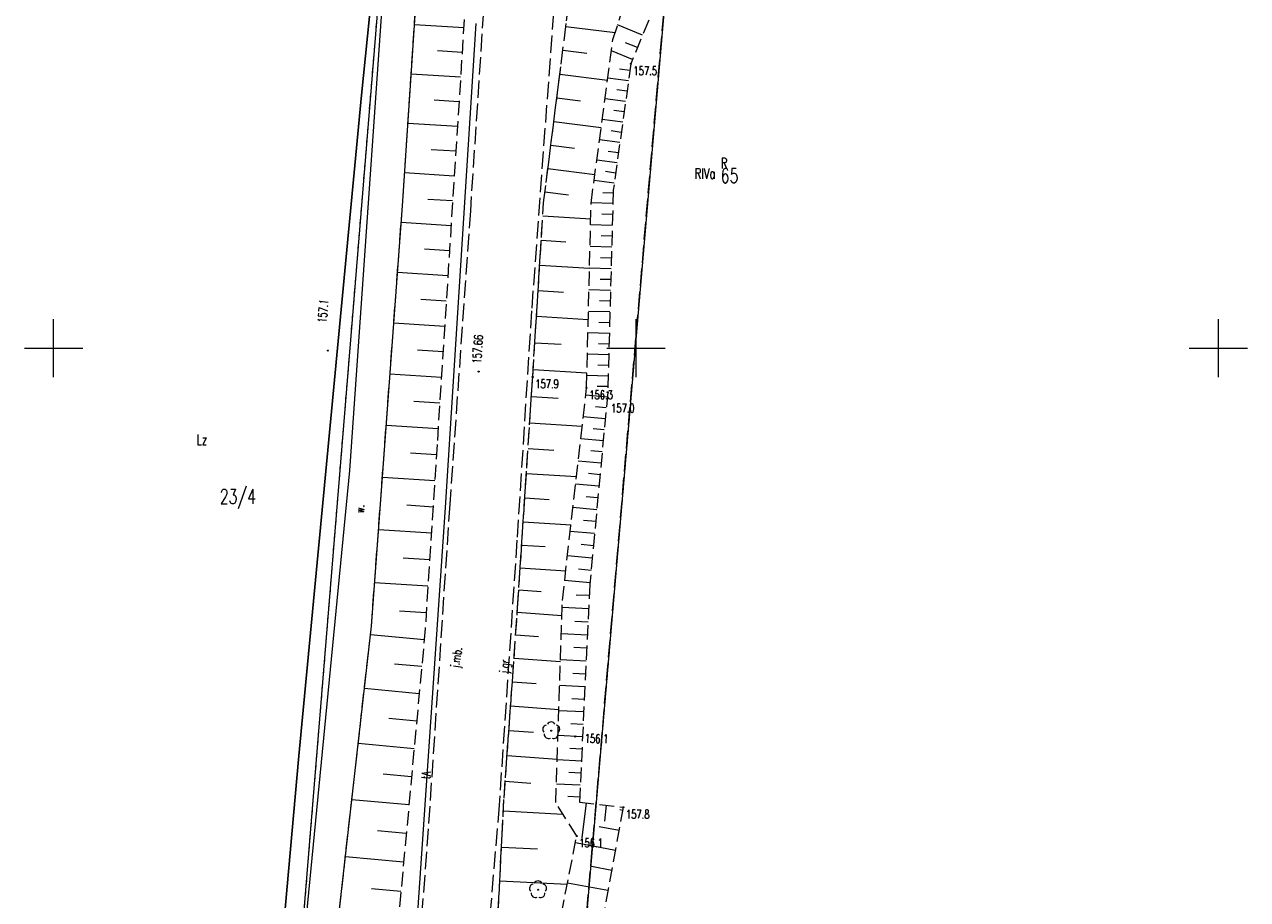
# Model space of a CAD drawing. Header units: metres. Extents: x 5598798 to 5599616, y 5661498 to 5662453.
# Tile 8 of 16: x 5599148 to 5599252, y 5661803 to 5661878. Entities that reach past the tile are written whole.
import ezdxf
from ezdxf.enums import TextEntityAlignment as Align

# ---------------------------------------------------------------- set-up
doc = ezdxf.new("R2010")
doc.units = ezdxf.units.M
doc.header["$MEASUREMENT"] = 0
for name, pattern in [('2_BUBZ02', [1.75, 1.25, -0.5]), ('2_BUBZ02G', [1.75, 1.25, -0.5]), ('2_KTJZ01', [2, 1.5, -0.5]), ('2_PTRW02_01', [2, 1, -1]), ('GUK', [2, 1.5, -0.5]), ('GUZ', [1, 0.5, -0.5])]:
    doc.linetypes.add(name, pattern=pattern)
doc.layers.get('0').update_dxf_attribs({"color": 250, "lineweight": 100})
for name, color, linetype, lineweight in [('BUBZ_L_1', 7, '2_BUBZ02', 13), ('Dzialki', 7, 'Continuous', 13), ('Kontury', 90, 'GUK', 13), ('KTJZ_E_T_0', 7, 'Continuous', 13), ('KTJZ_L_0', 7, '2_KTJZ01', 13), ('KTOK_L_4', 7, 'Continuous', 30), ('Numery_dzialek', 7, 'Continuous', 13), ('Numery_konturow', 90, 'Continuous', 13), ('Numery_uzytkow', 90, 'Continuous', 13), ('OBOP_T_1', 3, 'Continuous', 13), ('Podzial_sekcyjny_krzyze', 7, 'Continuous', 13), ('PTRW_E_T_0', 7, 'Continuous', 13), ('PTRW_L_1', 7, '2_PTRW02_01', 13), ('RTPW_T_0', 7, 'Continuous', 13), ('RTPW_T_1', 7, 'Continuous', 13), ('SUPT_E_T_0', 30, 'Continuous', 13), ('SUPT_L_0', 30, 'Continuous', 13), ('Uzytki', 90, 'GUZ', 13)]:
    doc.layers.add(name, color=color, linetype=linetype, lineweight=lineweight)
doc.styles.get("Standard").update_dxf_attribs({"font": 'Simplex.shx', "width": 0.75})

# ---------------------------------------------------------------- blocks, each defined once
blk = doc.blocks.new('2_OBOP02_01')
at = {"linetype": 'Continuous'}
blk.add_circle((0, 0), 0.045, dxfattribs=at)
for centre, start, end in [((-0.356659, 0.115892), 102.144465, 221.860023), ((0, 0.375056), 30.140124, 149.859876), ((0.356659, 0.115892), 318.139977, 77.855535), ((-0.220404, -0.303384), 174.148182, 293.854228), ((0.220404, -0.303384), 246.145772, 5.851818)]:
    blk.add_arc(centre, 0.375, start, end, dxfattribs=at)
blk = doc.blocks.new('2_RTPW01')
at = {"linetype": 'Continuous'}
blk.add_circle((0, 0), 0.045, dxfattribs=at)
blk = doc.blocks.new('2_RTPW02')
at = {"linetype": 'Continuous'}
blk.add_circle((0, 0), 0.045, dxfattribs=at)

msp = doc.modelspace()

# ---------------------------------------------------------------- linework, layer by layer
at = {"layer": 'BUBZ_L_1', "linetype": '2_BUBZ02G'}
for p, q in [((5599185.479134, 5661881.732747), (5599182.923041, 5661841.717691)), ((5599192.07, 5661862.5), (5599194.18, 5661879.24)), ((5599201.09, 5661878.18), (5599199.56, 5661874.43)), ((5599199.56, 5661874.43), (5599198.05, 5661863.58)), ((5599198.05, 5661863.58), (5599197.57, 5661846.22)), ((5599191.13, 5661847.53), (5599192.07, 5661862.5)), ((5599189.84, 5661827.71), (5599191.13, 5661847.53)), ((5599197.57, 5661846.22), (5599196.04, 5661829.72)), ((5599182.923041, 5661841.717691), (5599181.907869, 5661825.924682)), ((5599196.04, 5661829.72), (5599195.14, 5661811.01)), ((5599188.67, 5661811.36), (5599189.84, 5661827.71)), ((5599181.907869, 5661825.924682), (5599177.972049, 5661783.365144)), ((5599187.97, 5661797.77), (5599188.67, 5661811.36)), ((5599195.14, 5661811.01), (5599198.91, 5661810.57)), ((5599198.91, 5661810.57), (5599196.77, 5661798.96))]:
    msp.add_line(p, q, dxfattribs=at)
at = {"layer": 'BUBZ_L_1', "linetype": '2_BUBZ02'}
for p, q in [((5599198.02, 5661876.51), (5599199.61, 5661881.49)), ((5599179.943143, 5661862.243239), (5599181.124984, 5661879.908151)), ((5599196.14, 5661862.44), (5599198.02, 5661876.51)), ((5599177.287427, 5661826.126371), (5599179.943143, 5661862.243239)), ((5599195.76, 5661846.6), (5599196.14, 5661862.44)), ((5599193.68, 5661828.32), (5599195.76, 5661846.6)), ((5599193.12, 5661810.97), (5599193.68, 5661828.32)), ((5599172.972858, 5661787.874103), (5599177.287427, 5661826.126371)), ((5599194.91, 5661808.1), (5599193.12, 5661810.97)), ((5599192.92, 5661797.97), (5599194.91, 5661808.1))]:
    msp.add_line(p, q, dxfattribs=at)
at = {"layer": 'BUBZ_L_1', "linetype": 'Continuous'}
for p, q in [((5599185.209542, 5661877.512346), (5599180.982761, 5661877.782345)), ((5599193.978568, 5661877.641913), (5599198.211064, 5661877.108426)), ((5599200.564958, 5661876.893132), (5599198.421538, 5661877.767648)), ((5599200.1277, 5661875.821422), (5599199.098054, 5661876.241518)), ((5599185.074543, 5661875.398955), (5599182.957969, 5661875.534158)), ((5599193.719675, 5661875.587944), (5599195.773643, 5661875.329051)), ((5599199.707604, 5661874.791776), (5599197.889529, 5661875.53355)), ((5599184.939339, 5661873.282381), (5599180.699817, 5661873.553195)), ((5599193.461742, 5661873.541595), (5599197.55444, 5661873.02573)), ((5599199.354558, 5661872.95381), (5599197.577869, 5661873.201073)), ((5599199.478527, 5661873.844583), (5599198.587755, 5661873.968552)), ((5599199.230927, 5661872.065466), (5599198.345004, 5661872.18876)), ((5599184.803933, 5661871.16262), (5599182.680979, 5661871.29823)), ((5599193.204766, 5661871.502838), (5599195.243524, 5661871.245862)), ((5599199.107632, 5661871.179543), (5599197.340616, 5661871.425459)), ((5599198.984674, 5661870.296035), (5599198.103574, 5661870.418658)), ((5599184.668322, 5661869.039666), (5599180.41602, 5661869.311296)), ((5599192.948744, 5661869.471643), (5599197.011133, 5661868.959597)), ((5599198.862051, 5661869.414935), (5599197.104654, 5661869.659512)), ((5599198.617806, 5661867.659933), (5599196.869977, 5661867.903179)), ((5599198.739762, 5661868.536236), (5599197.863459, 5661868.658192)), ((5599184.532507, 5661866.913515), (5599182.403154, 5661867.049534)), ((5599192.69367, 5661867.447983), (5599194.71733, 5661867.19291)), ((5599198.496183, 5661866.786018), (5599197.624651, 5661866.90731)), ((5599198.374892, 5661865.914486), (5599196.636578, 5661866.156408)), ((5599184.396488, 5661864.784161), (5599180.131367, 5661865.05661)), ((5599192.439544, 5661865.43183), (5599196.47185, 5661864.923576)), ((5599198.253931, 5661865.045329), (5599197.387143, 5661865.16596)), ((5599198.133299, 5661864.178541), (5599196.404449, 5661864.419146)), ((5599184.260263, 5661862.651601), (5599182.124491, 5661862.78803)), ((5599192.18636, 5661863.423156), (5599194.195033, 5661863.169972)), ((5599198.04258, 5661863.311655), (5599197.152812, 5661863.336257)), ((5599198.017978, 5661862.421887), (5599196.144501, 5661862.473688)), ((5599197.992078, 5661861.485148), (5599197.055207, 5661861.511053)), ((5599184.123834, 5661860.515829), (5599179.836264, 5661860.789712)), ((5599191.999306, 5661861.374164), (5599196.108241, 5661861.116155)), ((5599197.966174, 5661860.548277), (5599196.095858, 5661860.599991)), ((5599197.940317, 5661859.61312), (5599197.006869, 5661859.638929)), ((5599183.986893, 5661858.372044), (5599181.832809, 5661858.509643)), ((5599191.867753, 5661859.279111), (5599193.962806, 5661859.147558)), ((5599197.914507, 5661858.679672), (5599196.051026, 5661858.731197)), ((5599197.888745, 5661857.747932), (5599196.958708, 5661857.773647)), ((5599183.849293, 5661856.21796), (5599179.52043, 5661856.494481)), ((5599191.733601, 5661857.142671), (5599196.006481, 5661856.874368)), ((5599197.863029, 5661856.817895), (5599196.006358, 5661856.869232)), ((5599197.837361, 5661855.88956), (5599196.910723, 5661855.915181)), ((5599183.711033, 5661854.053529), (5599181.536204, 5661854.192453)), ((5599191.596799, 5661854.964027), (5599193.775444, 5661854.827225)), ((5599197.81174, 5661854.962921), (5599195.961853, 5661855.01407)), ((5599197.760638, 5661853.114726), (5599195.91751, 5661853.165688)), ((5599197.786165, 5661854.037978), (5599196.862913, 5661854.063506)), ((5599183.572109, 5661851.8787), (5599179.201555, 5661852.157883)), ((5599191.457295, 5661852.742344), (5599195.900661, 5661852.463335)), ((5599197.735157, 5661852.193162), (5599196.815278, 5661852.218597)), ((5599197.709722, 5661851.273284), (5599195.87333, 5661851.32406)), ((5599191.315034, 5661850.476772), (5599193.580606, 5661850.334512)), ((5599197.684334, 5661850.355088), (5599196.767817, 5661850.380429)), ((5599183.432517, 5661849.693423), (5599181.236742, 5661849.833685)), ((5599197.658993, 5661849.43857), (5599195.829311, 5661849.489161)), ((5599191.169964, 5661848.166445), (5599195.790618, 5661847.876304)), ((5599197.633698, 5661848.523729), (5599196.72053, 5661848.548978)), ((5599183.292255, 5661847.497648), (5599178.879609, 5661847.77952)), ((5599197.608449, 5661847.610561), (5599195.785452, 5661847.660967)), ((5599191.021066, 5661845.856304), (5599193.331114, 5661845.705953)), ((5599197.530211, 5661845.790908), (5599195.687381, 5661845.961789)), ((5599197.583246, 5661846.699063), (5599196.673415, 5661846.72422)), ((5599183.151318, 5661845.291325), (5599180.934397, 5661845.432938)), ((5599197.444771, 5661844.869493), (5599196.513755, 5661844.955823)), ((5599190.874263, 5661843.600774), (5599195.385323, 5661843.307168)), ((5599197.358441, 5661843.938477), (5599195.477008, 5661844.112937)), ((5599183.009705, 5661843.074403), (5599178.554562, 5661843.35899)), ((5599197.271211, 5661842.997761), (5599196.320693, 5661843.0859)), ((5599197.183072, 5661842.047243), (5599195.262229, 5661842.225358)), ((5599182.867064, 5661840.846854), (5599180.629031, 5661840.990714)), ((5599190.730925, 5661841.398475), (5599192.933223, 5661841.255137)), ((5599197.094014, 5661841.086822), (5599196.123586, 5661841.176807)), ((5599197.004029, 5661840.116394), (5599195.042951, 5661840.298239)), ((5599182.723203, 5661838.608821), (5599178.22653, 5661838.897866)), ((5599190.59097, 5661839.248152), (5599194.891616, 5661838.968241)), ((5599196.913106, 5661839.135854), (5599195.922351, 5661839.227724)), ((5599196.821236, 5661838.145099), (5599194.819079, 5661838.330753)), ((5599182.57868, 5661836.360484), (5599180.319993, 5661836.505672)), ((5599190.454317, 5661837.148577), (5599192.553892, 5661837.011925)), ((5599196.634615, 5661836.132511), (5599194.590518, 5661836.322054)), ((5599196.728409, 5661837.14402), (5599195.7169, 5661837.237814)), ((5599196.539843, 5661835.110463), (5599195.507146, 5661835.206222)), ((5599182.433492, 5661834.101797), (5599177.895319, 5661834.39351)), ((5599190.32089, 5661835.098554), (5599194.420937, 5661834.831699)), ((5599196.444084, 5661834.077765), (5599194.35717, 5661834.271279)), ((5599196.347327, 5661833.034308), (5599195.292998, 5661833.132073)), ((5599190.190611, 5661833.096911), (5599192.192254, 5661832.966633)), ((5599196.249562, 5661831.979979), (5599194.118933, 5661832.177547)), ((5599182.287636, 5661831.83271), (5599180.008103, 5661831.979238)), ((5599190.063407, 5661831.142509), (5599193.972213, 5661830.888101)), ((5599196.150778, 5661830.914665), (5599195.074364, 5661831.014478)), ((5599196.050965, 5661829.838251), (5599193.875706, 5661830.039957)), ((5599182.141108, 5661829.553177), (5599177.561052, 5661829.847582)), ((5599189.939206, 5661829.234231), (5599191.847484, 5661829.110029)), ((5599195.993224, 5661828.747587), (5599194.867103, 5661828.801757)), ((5599181.993905, 5661827.263149), (5599179.693334, 5661827.411029)), ((5599189.812104, 5661827.320167), (5599193.63889, 5661827.046323)), ((5599195.939055, 5661827.621465), (5599193.660991, 5661827.731046)), ((5599195.884265, 5661826.482433), (5599194.754231, 5661826.536791)), ((5599181.81909, 5661824.964689), (5599177.204531, 5661825.391434)), ((5599189.672445, 5661825.368529), (5599191.624083, 5661825.22887)), ((5599195.829907, 5661825.3524), (5599193.587697, 5661825.460256)), ((5599195.775979, 5661824.231295), (5599194.663731, 5661824.284797)), ((5599181.605718, 5661822.657409), (5599179.275245, 5661822.872927)), ((5599189.529995, 5661823.377882), (5599193.511289, 5661823.092982)), ((5599195.722477, 5661823.119048), (5599193.515557, 5661823.225206)), ((5599195.669398, 5661822.015588), (5599194.574656, 5661822.068248)), ((5599181.3902, 5661820.326936), (5599176.6824, 5661820.762304)), ((5599189.384698, 5661821.347446), (5599191.415134, 5661821.202149)), ((5599195.616738, 5661820.920846), (5599193.444553, 5661821.025334)), ((5599195.564494, 5661819.834753), (5599194.486982, 5661819.886585)), ((5599189.236497, 5661819.276426), (5599193.378537, 5661818.980023)), ((5599195.512663, 5661818.757242), (5599193.374666, 5661818.860085)), ((5599181.172516, 5661817.973036), (5599178.794954, 5661818.192908)), ((5599195.461241, 5661817.688243), (5599194.400688, 5661817.739259)), ((5599189.085333, 5661817.16401), (5599191.197748, 5661817.012847)), ((5599195.410226, 5661816.627691), (5599193.305879, 5661816.728915)), ((5599180.952644, 5661815.595474), (5599176.149719, 5661816.039639)), ((5599195.359613, 5661815.575517), (5599194.315753, 5661815.625729)), ((5599188.931148, 5661815.009372), (5599193.240424, 5661814.701002)), ((5599195.309401, 5661814.531656), (5599193.238174, 5661814.631288)), ((5599180.730562, 5661813.194011), (5599178.304959, 5661813.418326)), ((5599195.259585, 5661813.496043), (5599194.232154, 5661813.545465)), ((5599188.773881, 5661812.811667), (5599190.971586, 5661812.6544)), ((5599195.210163, 5661812.468612), (5599193.171535, 5661812.566675)), ((5599180.506247, 5661810.768408), (5599175.606275, 5661811.221548)), ((5599195.161131, 5661811.449298), (5599194.149871, 5661811.497942)), ((5599188.613069, 5661810.254733), (5599193.730507, 5661809.991142)), ((5599195.708763, 5661810.943619), (5599195.359056, 5661807.947265)), ((5599197.443365, 5661810.741172), (5599197.283148, 5661809.368403)), ((5599198.861096, 5661810.304684), (5599198.612761, 5661810.350458)), ((5599180.279677, 5661808.318422), (5599177.805063, 5661808.547269)), ((5599198.54453, 5661808.58724), (5599196.827086, 5661808.903806)), ((5599188.453199, 5661807.150957), (5599191.556975, 5661806.991086)), ((5599198.227964, 5661806.869797), (5599194.79272, 5661807.502994)), ((5599180.05083, 5661805.843807), (5599175.051849, 5661806.306103)), ((5599197.911366, 5661805.152175), (5599196.183697, 5661805.470625)), ((5599188.30403, 5661804.254948), (5599194.096047, 5661803.95661)), ((5599197.592915, 5661803.424506), (5599194.117366, 5661804.065132)), ((5599179.819682, 5661803.344317), (5599177.295066, 5661803.577788))]:
    msp.add_line(p, q, dxfattribs=at)
at = {"layer": 'Dzialki'}
for p, q in [((5599170.63, 5661790.83), (5599180.64, 5661913.54)), ((5599202.55, 5661880.8), (5599192.37, 5661761.69))]:
    msp.add_line(p, q, dxfattribs=at)
at = {"layer": 'Kontury'}
msp.add_line((5599192.37, 5661761.69), (5599202.55, 5661880.8), dxfattribs=at)
at = {"layer": 'KTJZ_L_0', "linetype": '2_KTJZ01'}
for p, q in [((5599188.72, 5661906.93), (5599185.78, 5661861.81)), ((5599193.21, 5661882.85), (5599191.03, 5661853.22)), ((5599192.07, 5661862.5), (5599194.18, 5661879.24)), ((5599191.13, 5661847.53), (5599192.07, 5661862.5)), ((5599185.78, 5661861.81), (5599184.01, 5661836.61)), ((5599191.03, 5661853.22), (5599189.78, 5661833.5)), ((5599189.84, 5661827.71), (5599191.13, 5661847.53)), ((5599184.01, 5661836.61), (5599182.17, 5661808.73)), ((5599189.78, 5661833.5), (5599188.25, 5661810.75)), ((5599188.67, 5661811.36), (5599189.84, 5661827.71)), ((5599187.97, 5661797.77), (5599188.67, 5661811.36)), ((5599188.25, 5661810.75), (5599186.15, 5661785.6)), ((5599182.17, 5661808.73), (5599180.02, 5661780.78))]:
    msp.add_line(p, q, dxfattribs=at)
at = {"layer": 'KTOK_L_4', "linetype": 'Continuous'}
for p, q in [((5599180.63, 5661912.77), (5599176.428243, 5661871.738043)), ((5599176.428243, 5661871.738043), (5599171.05222, 5661814.997676)), ((5599171.05222, 5661814.997676), (5599168.830027, 5661790.290817))]:
    msp.add_line(p, q, dxfattribs=at)
at = {"layer": 'Podzial_sekcyjny_krzyze'}
for p, q in [((5599150, 5661847.5), (5599150, 5661852.5)), ((5599200, 5661847.5), (5599200, 5661852.5)), ((5599250, 5661847.5), (5599250, 5661852.5)), ((5599147.5, 5661850), (5599152.5, 5661850)), ((5599197.5, 5661850), (5599202.5, 5661850)), ((5599247.5, 5661850), (5599252.5, 5661850))]:
    msp.add_line(p, q, dxfattribs=at)
at = {"layer": 'PTRW_L_1', "linetype": 'Continuous'}
for p, q in [((5599178.24884, 5661880.242119), (5599175.395835, 5661839.501206)), ((5599179.943143, 5661862.243239), (5599181.124984, 5661879.908151)), ((5599177.287427, 5661826.126371), (5599179.943143, 5661862.243239)), ((5599175.395835, 5661839.501206), (5599170.668051, 5661790.79835)), ((5599172.972858, 5661787.874103), (5599177.287427, 5661826.126371))]:
    msp.add_line(p, q, dxfattribs=at)
at = {"layer": 'SUPT_L_0', "linetype": 'Continuous'}
for p, q in [((5599186.246732, 5661877.883274), (5599183.629748, 5661836.324248)), ((5599183.629748, 5661836.324248), (5599180.716187, 5661793.727998))]:
    msp.add_line(p, q, dxfattribs=at)
at = {"layer": 'Uzytki'}
for p, q in [((5599170.63, 5661790.83), (5599180.64, 5661913.54)), ((5599202.55, 5661880.8), (5599192.37, 5661761.69))]:
    msp.add_line(p, q, dxfattribs=at)

# ---------------------------------------------------------------- block references
at = {"layer": 'OBOP_T_1'}
for p in [(5599192.72, 5661817.15), (5599191.59, 5661803.49)]:
    msp.add_blockref('2_OBOP02_01', p, dxfattribs=at)
at = {"layer": 'RTPW_T_0', "rotation": 359.999997}
for p in [(5599199.56, 5661874.43), (5599191.13, 5661847.53), (5599195.76, 5661846.6), (5599197.57, 5661846.22), (5599198.91, 5661810.57), (5599194.91, 5661808.1)]:
    msp.add_blockref('2_RTPW01', p, dxfattribs=at)
at = {"layer": 'RTPW_T_0'}
for p in [(5599173.549943, 5661849.796432), (5599194.782008, 5661816.648334)]:
    msp.add_blockref('2_RTPW01', p, dxfattribs=at)
at = {"layer": 'RTPW_T_1'}
msp.add_blockref('2_RTPW02', (5599186.491799, 5661847.995906), dxfattribs=at)

# ---------------------------------------------------------------- texts
at = {"layer": 'KTJZ_E_T_0', "width": 0.7}
for s, rotation, p in [('j.mb.', 81.09999, (5599184.57267, 5661823.452631)), ('j.gr.', 84.299988, (5599188.711794, 5661822.785493))]:
    msp.add_text(s, height=0.75, rotation=rotation, dxfattribs=at).set_placement(p, align=Align.MIDDLE_CENTER)
at = {"layer": 'Numery_dzialek', "width": 0.7}
for s, p in [('65', (5599207.277665, 5661865.450304)), ('23/4', (5599164.26979, 5661837.89803))]:
    msp.add_text(s, height=1.26, dxfattribs=at).set_placement(p, align=Align.TOP_LEFT)
at = {"layer": 'Numery_konturow', "width": 0.7}
msp.add_text('RIVa', height=0.9, dxfattribs=at).set_placement((5599206.817405, 5661865.450304), align=Align.TOP_RIGHT)
at = {"layer": 'Numery_uzytkow', "width": 0.7}
for s, p in [('R', (5599207.277665, 5661865.450304)), ('Lz', (5599162.267143, 5661841.70101))]:
    msp.add_text(s, height=0.9, dxfattribs=at).set_placement(p)
at = {"layer": 'PTRW_E_T_0', "width": 0.7}
msp.add_text('w.', height=0.75, rotation=85.100896, dxfattribs=at).set_placement((5599176.286442, 5661836.21391), align=Align.MIDDLE_CENTER)
at = {"layer": 'RTPW_T_0', "width": 0.7}
for s, p in [('157.5', (5599199.78, 5661874.21)), ('157.9', (5599191.35, 5661847.31)), ('156.3', (5599195.99, 5661846.37)), ('157.0', (5599197.86, 5661845.22)), ('157.8', (5599199.14, 5661810.35)), ('156.1', (5599195.13, 5661807.88))]:
    msp.add_text(s, height=0.75, dxfattribs=at).set_placement(p, align=Align.TOP_LEFT)
for s, rotation, p in [('157.1', 84.805558, (5599173.417245, 5661852.15182)), ('156.1', 359.023462, (5599195.593336, 5661816.104241))]:
    msp.add_text(s, height=0.75, rotation=rotation, dxfattribs=at).set_placement(p)
at = {"layer": 'RTPW_T_1', "width": 0.7}
msp.add_text('157.66', height=0.75, rotation=85.914371, dxfattribs=at).set_placement((5599186.690846, 5661848.659396))
at = {"layer": 'SUPT_E_T_0', "width": 0.7}
msp.add_text('tA', height=0.75, rotation=85.668403, dxfattribs=at).set_placement((5599181.985088, 5661813.339332), align=Align.MIDDLE_CENTER)

doc.saveas('drawing.dxf')
